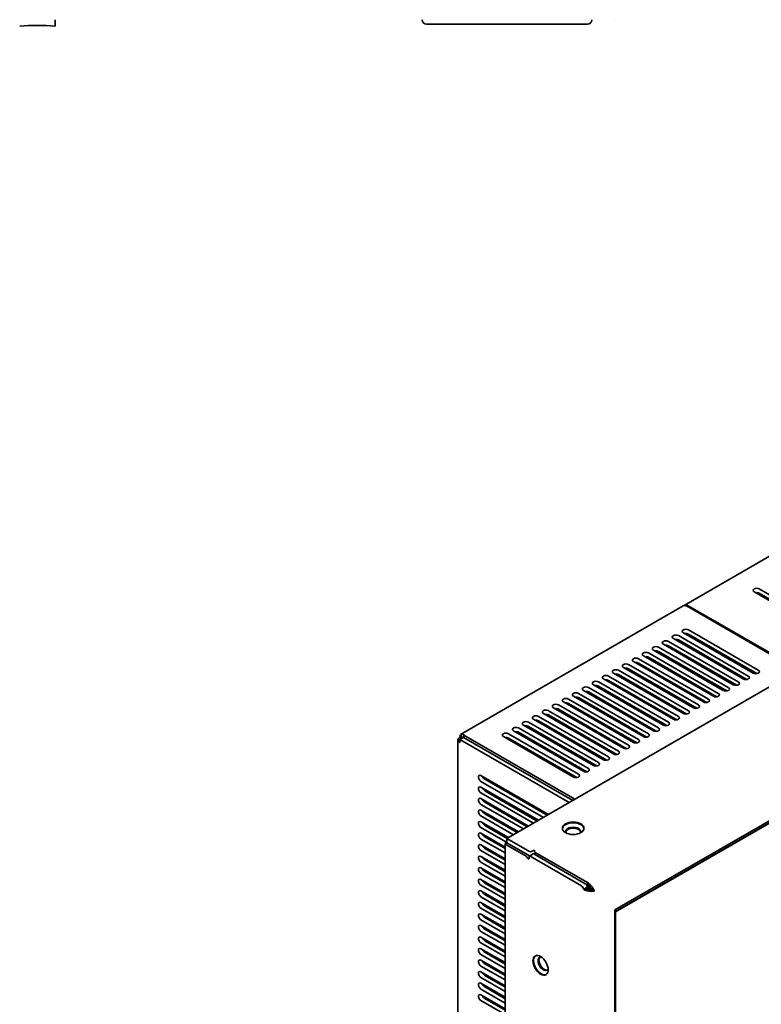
# Model space of a CAD drawing. Header units: millimetres. Extents: x 0 to 2100, y 0 to 1485.
# Tile 6 of 14: x 684 to 947, y 361 to 709. Entities that reach past the tile are written whole.
import ezdxf

# ---------------------------------------------------------------- set-up
doc = ezdxf.new("R2010")
doc.units = ezdxf.units.MM
doc.header["$LTSCALE"] = 5
doc.layers.add('Sichtbare Kanten(ISO)', color=7, linetype='Continuous', lineweight=35)

msp = doc.modelspace()

# ---------------------------------------------------------------- linework, layer by layer
at = {"layer": 'Sichtbare Kanten(ISO)'}
for p, q in [((696.88, 709.46), (696.88, 707.16)), ((826.78, 709.36), (826.78, 709.46)), ((828.28, 707.86), (831.78, 707.86)), ((881.78, 707.86), (831.78, 707.86)), ((881.78, 707.86), (885.28, 707.86)), ((886.78, 709.36), (886.78, 709.46)), ((895.03, 709.46), (895.08, 709.46)), ((856.75, 419.83), (1300.1, 675.8)), ((1194.7, 661.18), (919.49, 502.29)), ((1321.18, 640.67), (894.89, 394.55)), ((895.11, 393.96), (1315.13, 636.46)), ((1315.22, 636.41), (895.2, 393.91)), ((944.25, 507.09), (969, 492.81)), ((970.77, 493.83), (946.02, 508.11)), ((946.02, 506.58), (970.21, 492.62)), ((919.14, 502.09), (840.33, 456.58)), ((919.49, 502.29), (919.14, 502.09)), ((920.45, 501.96), (959.72, 479.28)), ((960.07, 479.49), (920.8, 502.16)), ((942.13, 477.29), (917.38, 491.58)), ((919.15, 492.6), (943.9, 478.31)), ((945.67, 479.33), (920.92, 493.62)), ((920.92, 492.09), (945.11, 478.13)), ((912.08, 488.52), (936.83, 474.23)), ((938.59, 475.25), (913.85, 489.54)), ((913.85, 488.01), (938.03, 474.04)), ((915.61, 490.56), (940.36, 476.27)), ((917.38, 490.05), (941.57, 476.08)), ((905.01, 484.44), (929.76, 470.15)), ((931.52, 471.17), (906.78, 485.46)), ((908.54, 486.48), (933.29, 472.19)), ((935.06, 473.21), (910.31, 487.5)), ((910.31, 485.97), (934.5, 472)), ((910.4, 485.92), (910.4, 485.41)), ((910.75, 485.71), (910.75, 485.2)), ((933.73, 484.69), (933.73, 484.18)), ((934.18, 484.44), (934.18, 483.93)), ((924.45, 467.09), (899.7, 481.37)), ((901.47, 482.4), (926.22, 468.11)), ((927.99, 469.13), (903.24, 483.42)), ((903.24, 481.88), (927.43, 467.92)), ((906.78, 483.93), (930.96, 469.96)), ((910.4, 481.83), (910.4, 481.32)), ((910.75, 481.63), (910.75, 481.12)), ((935.5, 483.16), (935.5, 483.67)), ((937.27, 482.65), (937.27, 482.14)), ((937.71, 482.4), (937.71, 481.88)), ((939.04, 481.12), (939.04, 481.63)), ((917.38, 463), (892.63, 477.29)), ((894.4, 478.31), (919.15, 464.02)), ((920.92, 465.04), (896.17, 479.33)), ((896.17, 477.8), (920.36, 463.84)), ((897.94, 480.35), (922.69, 466.07)), ((899.7, 479.84), (923.89, 465.88)), ((910.4, 477.75), (910.4, 477.24)), ((910.75, 477.55), (910.75, 477.04)), ((933.73, 480.61), (933.73, 480.1)), ((934.18, 480.35), (934.18, 479.84)), ((935.5, 479.08), (935.5, 479.59)), ((937.27, 478.57), (937.27, 478.06)), ((937.71, 478.31), (937.71, 477.8)), ((939.04, 477.04), (939.04, 477.55)), ((940.8, 480.61), (940.8, 480.1)), ((941.25, 480.35), (941.25, 479.84)), ((942.57, 479.08), (942.57, 479.59)), ((944.34, 478.57), (944.34, 478.15)), ((944.78, 478.31), (944.78, 478.1)), ((887.33, 474.23), (912.08, 459.94)), ((913.85, 460.96), (889.1, 475.25)), ((889.1, 473.72), (913.29, 459.75)), ((890.87, 476.27), (915.61, 461.98)), ((892.63, 475.76), (916.82, 461.8)), ((910.4, 473.67), (910.4, 473.16)), ((933.73, 476.53), (933.73, 476.02)), ((934.18, 476.27), (934.18, 475.76)), ((935.5, 475), (935.5, 475.51)), ((937.27, 474.49), (937.27, 474.07)), ((937.71, 474.23), (937.71, 474.02)), ((940.8, 476.53), (940.8, 476.11)), ((941.25, 476.27), (941.25, 476.06)), ((906.78, 456.88), (882.03, 471.17)), ((883.79, 472.19), (908.54, 457.9)), ((910.31, 458.92), (885.56, 473.21)), ((885.56, 471.68), (909.75, 457.71)), ((910.75, 473.46), (910.75, 472.95)), ((933.73, 472.44), (933.73, 472.02)), ((934.18, 472.19), (934.18, 471.98)), ((899.7, 452.8), (874.96, 467.09)), ((876.72, 468.11), (901.47, 453.82)), ((903.24, 454.84), (878.49, 469.13)), ((878.49, 467.6), (902.68, 453.63)), ((880.26, 470.15), (905.01, 455.86)), ((882.03, 469.64), (906.21, 455.67)), ((910.4, 469.59), (910.4, 469.08)), ((910.75, 469.38), (910.75, 468.87)), ((869.65, 464.02), (894.4, 449.74)), ((896.17, 450.76), (871.42, 465.04)), ((871.42, 463.51), (895.61, 449.55)), ((873.19, 466.07), (897.94, 451.78)), ((874.96, 465.55), (899.14, 451.59)), ((910.4, 465.5), (910.4, 464.99)), ((910.75, 465.3), (910.75, 464.79)), ((862.58, 459.94), (887.33, 445.65)), ((889.1, 446.67), (864.35, 460.96)), ((866.12, 461.98), (890.87, 447.69)), ((892.63, 448.71), (867.88, 463)), ((867.88, 461.47), (892.07, 447.51)), ((910.4, 461.42), (910.4, 460.91)), ((910.75, 461.22), (910.75, 460.71)), ((840.33, 456.58), (841.04, 455.34)), ((841.47, 456.36), (841.64, 456.45)), ((841.47, 456.36), (880.74, 433.69)), ((841.47, 455.54), (841.47, 456.36)), ((882.03, 442.59), (857.28, 456.88)), ((859.05, 457.9), (883.79, 443.61)), ((885.56, 444.63), (860.81, 458.92)), ((860.81, 457.39), (885, 443.42)), ((864.35, 459.43), (888.54, 445.47)), ((839.33, 454.87), (839.33, 187.95)), ((840.22, 454.87), (839.33, 454.87)), ((840.1, 455.57), (840.77, 455.19)), ((840.1, 454.8), (841.43, 455.57)), ((878.71, 432.51), (840.1, 454.8)), ((840.1, 453.8), (840.1, 454.8)), ((841.43, 455.57), (880.04, 433.28)), ((855.51, 455.86), (880.26, 441.57)), ((857.28, 455.35), (881.47, 441.38)), ((871.42, 428.3), (847.55, 442.08)), ((847.55, 440.04), (869.65, 427.28)), ((870.98, 428.05), (848.88, 440.8)), ((867.88, 426.26), (847.55, 438)), ((847.55, 435.96), (866.12, 425.24)), ((867.44, 426.01), (848.88, 436.72)), ((864.35, 424.22), (847.55, 433.92)), ((847.55, 431.87), (862.58, 423.2)), ((863.91, 423.96), (848.88, 432.64)), ((860.81, 422.18), (847.55, 429.83)), ((860.37, 421.92), (848.88, 428.56)), ((847.55, 427.79), (859.05, 421.16)), ((857.28, 420.14), (847.55, 425.75)), ((847.55, 423.71), (856.38, 418.61)), ((856.08, 416.74), (847.55, 421.67)), ((856.84, 419.88), (848.88, 424.47)), ((847.55, 419.63), (856.08, 414.7)), ((856.08, 416.23), (848.88, 420.39)), ((856.79, 418.27), (856.08, 417.87)), ((856.2, 418.25), (856.75, 418.25)), ((856.2, 417.93), (856.2, 418.25)), ((856.75, 418.55), (856.4, 418.63)), ((864.7, 415.24), (856.75, 419.83)), ((856.75, 419.83), (856.75, 418.3)), ((856.75, 418.3), (864.7, 413.71)), ((856.08, 412.66), (847.55, 417.59)), ((847.55, 415.54), (856.08, 410.62)), ((856.08, 412.15), (848.88, 416.31)), ((856.08, 417.87), (863.56, 413.55)), ((856.08, 103.62), (856.08, 417.87)), ((865.85, 415.49), (865.41, 415.24)), ((866.63, 415.06), (866.63, 414.13)), ((885.21, 404.22), (866.77, 414.86)), ((856.08, 408.58), (847.55, 413.5)), ((847.55, 411.46), (856.08, 406.54)), ((856.08, 408.07), (848.88, 412.23)), ((864.57, 412.87), (864.57, 413.38)), ((866, 414.37), (864.67, 413.6)), ((864.92, 413.58), (883.13, 403.07)), ((884.46, 403.83), (866.25, 414.35)), ((856.08, 404.5), (847.55, 409.42)), ((856.08, 403.99), (848.88, 408.15)), ((847.55, 407.38), (856.08, 402.46)), ((856.08, 400.41), (847.55, 405.34)), ((856.08, 399.9), (848.88, 404.06)), ((885.21, 404.22), (885.21, 402.68)), ((847.55, 403.3), (856.08, 398.37)), ((856.08, 396.33), (847.55, 401.26)), ((885.16, 402.61), (883.84, 401.84)), ((884.69, 401.47), (885.16, 402.61)), ((885.41, 402.47), (884.69, 401.47)), ((884.69, 401.47), (885.69, 402.3)), ((885.16, 402.71), (885.21, 402.68)), ((885.96, 403.67), (885.21, 402.68)), ((885.96, 403.67), (885.45, 402.54)), ((885.69, 402.3), (885.69, 401.22)), ((885.69, 401.22), (885.98, 402.14)), ((885.96, 403.67), (885.74, 402.38)), ((886.68, 402.92), (885.74, 402.38)), ((885.74, 402.38), (887.25, 402.09)), ((885.98, 402.14), (886.7, 401.14)), ((887.25, 402.09), (886.03, 402.21)), ((886.7, 401.14), (886.22, 402)), ((887.55, 401.23), (886.22, 402)), ((887.25, 402.09), (886.27, 402.07)), ((886.27, 402.07), (887.59, 401.31)), ((847.55, 399.21), (856.08, 394.29)), ((856.08, 392.25), (847.55, 397.17)), ((856.08, 395.82), (848.88, 399.98)), ((847.55, 395.13), (856.08, 390.21)), ((856.08, 391.74), (848.88, 395.9)), ((894.89, 394.55), (894.89, 113.57)), ((895.11, 121.15), (895.11, 393.96)), ((895.11, 393.96), (895.2, 393.91)), ((895.2, 393.91), (895.2, 121.1)), ((856.08, 388.17), (847.55, 393.09)), ((847.55, 391.05), (856.08, 386.13)), ((856.08, 387.66), (848.88, 391.82)), ((856.08, 384.08), (847.55, 389.01)), ((847.55, 386.97), (856.08, 382.04)), ((856.08, 383.57), (848.88, 387.73)), ((856.08, 380), (847.55, 384.93)), ((856.08, 379.49), (848.88, 383.65)), ((847.55, 382.88), (856.08, 377.96)), ((856.08, 375.92), (847.55, 380.84)), ((847.55, 378.8), (856.08, 373.88)), ((856.08, 371.84), (847.55, 376.76)), ((856.08, 375.41), (848.88, 379.57)), ((847.55, 374.72), (856.08, 369.8)), ((856.08, 367.75), (847.55, 372.68)), ((856.08, 371.33), (848.88, 375.49)), ((847.55, 370.64), (856.08, 365.71)), ((856.08, 367.24), (848.88, 371.4)), ((856.08, 363.67), (847.55, 368.6)), ((847.55, 366.55), (856.08, 361.63)), ((856.08, 363.16), (848.88, 367.32)), ((856.08, 359.59), (847.55, 364.51)), ((847.55, 362.47), (856.08, 357.55)), ((856.08, 359.08), (848.88, 363.24))]:
    msp.add_line(p, q, dxfattribs=at)
for centre, radius, start, end in [((690.63, 642.2), 65.25, 84.5038, 95.4962), ((828.28, 709.36), 1.5, 180, 269.9999), ((885.28, 709.36), 1.5, 270.0001, 0)]:
    msp.add_arc(centre, radius, start, end, dxfattribs=at)
for centre, major_axis, ratio, start_param, end_param in [((945.14, 507.6), (-1.25, 0), 0.57735, 3.926991, 7.068583), ((945.14, 506.07), (1.25, 0), 0.57735, 0.785398, 1.832596), ((920.45, 499.81), (-1.31, 2.27), 0.57735, 5.497787, 6.283185), ((920.8, 500.02), (-1.31, 2.27), 0.57735, 5.497787, 6.283185), ((916.5, 491.07), (-1.25, 0), 0.57735, 3.926991, 7.068583), ((920.03, 493.11), (-1.25, 0), 0.57735, 3.926991, 7.068583), ((920.03, 491.58), (1.25, 0), 0.57735, 0.785398, 1.832596), ((909.43, 486.99), (-1.25, 0), 0.57735, 3.926991, 7.068583), ((912.96, 489.03), (-1.25, 0), 0.57735, 3.926991, 7.068583), ((912.96, 487.5), (1.25, 0), 0.57735, 0.785398, 1.832596), ((916.5, 489.54), (1.25, 0), 0.57735, 0.785398, 1.832596), ((905.89, 484.95), (-1.25, 0), 0.57735, 3.926991, 7.068583), ((905.89, 483.42), (1.25, 0), 0.57735, 0.785398, 1.832596), ((909.43, 485.46), (1.25, 0), 0.57735, 0.785398, 1.832596), ((921.36, 483.88), (-1.91, -3.3), 0.57735, 4.758773, 4.875397), ((921.36, 483.88), (-1.91, -3.3), 0.57735, 3.634448, 3.841245), ((920.03, 484.64), (-2.53, -4.38), 0.57735, 2.18482, 2.296228), ((921.18, 483.98), (-1.91, -3.3), 0.57735, 2.441941, 2.648737), ((920.3, 484.49), (2.53, 4.38), 0.57735, 5.326413, 5.36516), ((921.36, 483.88), (1.91, 3.3), 0.57735, 5.583533, 5.79033), ((898.82, 480.86), (-1.25, 0), 0.57735, 3.926991, 7.068583), ((902.36, 482.91), (-1.25, 0), 0.57735, 3.926991, 7.068583), ((902.36, 481.37), (1.25, 0), 0.57735, 0.785398, 1.832596), ((921.36, 483.88), (-1.91, -3.3), 0.57735, 6.053424, 6.512946), ((920.03, 484.64), (-2.53, -4.38), 0.57735, 1.448274, 1.53587), ((920.3, 484.49), (2.53, 4.38), 0.57735, 4.589867, 4.677463), ((921.18, 483.98), (-1.91, -3.3), 0.57735, 1.407789, 1.524412), ((921.36, 483.88), (1.91, 3.3), 0.57735, 4.549381, 4.666005), ((891.75, 476.78), (-1.25, 0), 0.57735, 3.926991, 7.068583), ((895.28, 478.82), (-1.25, 0), 0.57735, 3.926991, 7.068583), ((895.28, 477.29), (1.25, 0), 0.57735, 0.785398, 1.832596), ((898.82, 479.33), (1.25, 0), 0.57735, 0.785398, 1.832596), ((921.18, 483.98), (-1.91, -3.3), 0.57735, 0.046384, 0.229761), ((941.25, 476.78), (1.25, 0), 0.57735, 3.926991, 7.068583), ((944.78, 478.82), (1.25, 0), 0.57735, 3.926991, 7.068583), ((888.21, 474.74), (-1.25, 0), 0.57735, 3.926991, 7.068583), ((888.21, 473.21), (1.25, 0), 0.57735, 0.785398, 1.832596), ((891.75, 475.25), (1.25, 0), 0.57735, 0.785398, 1.832596), ((905.27, 474.59), (-1.37, -2.38), 0.57735, 4.014209, 4.209318), ((903.95, 475.35), (-1.37, -2.38), 0.57735, 2.073867, 2.268976), ((905.27, 474.59), (1.37, 2.38), 0.57735, 5.21546, 5.410569), ((937.71, 474.74), (1.25, 0), 0.57735, 3.926991, 7.068583), ((881.14, 470.66), (-1.25, 0), 0.57735, 3.926991, 7.068583), ((884.68, 472.7), (-1.25, 0), 0.57735, 3.926991, 7.068583), ((884.68, 471.17), (1.25, 0), 0.57735, 0.785398, 1.832596), ((905.27, 474.59), (-1.37, -2.38), 0.57735, 5.410569, 5.645592), ((903.95, 475.35), (-1.37, -2.38), 0.57735, 0.637594, 0.872617), ((905.27, 474.59), (1.37, 2.38), 0.57735, 3.779186, 4.014209), ((930.64, 470.66), (1.25, 0), 0.57735, 3.926991, 7.068583), ((934.18, 472.7), (1.25, 0), 0.57735, 3.926991, 7.068583), ((874.07, 466.58), (-1.25, 0), 0.57735, 3.926991, 7.068583), ((877.61, 468.62), (-1.25, 0), 0.57735, 3.926991, 7.068583), ((877.61, 467.09), (1.25, 0), 0.57735, 0.785398, 1.832596), ((881.14, 469.13), (1.25, 0), 0.57735, 0.785398, 1.832596), ((921.36, 467.55), (-1.31, -2.27), 0.57735, 4.779784, 4.950331), ((921.05, 467.72), (-1.31, -2.27), 0.57735, 1.332854, 1.503401), ((923.57, 466.58), (1.25, 0), 0.57735, 3.926991, 7.068583), ((927.1, 468.62), (1.25, 0), 0.57735, 3.926991, 7.068583), ((867, 462.49), (-1.25, 0), 0.57735, 3.926991, 7.068583), ((870.54, 464.53), (-1.25, 0), 0.57735, 3.926991, 7.068583), ((870.54, 463), (1.25, 0), 0.57735, 0.785398, 1.832596), ((874.07, 465.04), (1.25, 0), 0.57735, 0.785398, 1.832596), ((920.03, 464.53), (1.25, 0), 0.57735, 3.926991, 7.068583), ((921.36, 467.55), (1.31, 2.27), 0.57735, 4.474447, 4.644994), ((863.46, 460.45), (-1.25, 0), 0.57735, 3.926991, 7.068583), ((867, 460.96), (1.25, 0), 0.57735, 0.785398, 1.832596), ((879.46, 459.69), (-1.28, -2.22), 0.57735, 4.991961, 5.177374), ((879.46, 459.69), (1.28, 2.22), 0.57735, 5.910386, 6.655985), ((912.96, 460.45), (1.25, 0), 0.57735, 3.926991, 7.068583), ((916.5, 462.49), (1.25, 0), 0.57735, 3.926991, 7.068583), ((841.96, 454.5), (-1.31, 2.27), 0.57735, 0.246978, 0.785398), ((841.64, 454.31), (-1.31, 2.27), 0.57735, 5.497787, 6.283185), ((856.39, 456.37), (-1.25, 0), 0.57735, 3.926991, 7.068583), ((859.93, 458.41), (-1.25, 0), 0.57735, 3.926991, 7.068583), ((859.93, 456.88), (1.25, 0), 0.57735, 0.785398, 1.832596), ((863.46, 458.92), (1.25, 0), 0.57735, 0.785398, 1.832596), ((878.14, 460.45), (-1.28, -2.22), 0.57735, 1.105812, 1.291225), ((879.46, 459.69), (1.28, 2.22), 0.57735, 4.247404, 4.432817), ((905.89, 456.37), (1.25, 0), 0.57735, 3.926991, 7.068583), ((909.43, 458.41), (1.25, 0), 0.57735, 3.926991, 7.068583), ((841.96, 454.87), (-2.62, 0), 0.57735, 0, 0.785398), ((841.96, 454.5), (-2.62, 0), 0.57735, 5.497787, 6.036207), ((856.39, 454.84), (1.25, 0), 0.57735, 0.785398, 1.832596), ((898.82, 452.29), (1.25, 0), 0.57735, 3.926991, 7.068583), ((902.36, 454.33), (1.25, 0), 0.57735, 3.926991, 7.068583), ((895.28, 450.25), (1.25, 0), 0.57735, 3.926991, 7.068583), ((888.21, 446.16), (1.25, 0), 0.57735, 3.926991, 7.068583), ((891.75, 448.2), (1.25, 0), 0.57735, 3.926991, 7.068583), ((847.55, 441.06), (-0.63, 1.08), 0.57735, 5.497787, 8.63938), ((881.14, 442.08), (1.25, 0), 0.57735, 3.926991, 7.068583), ((884.68, 444.12), (1.25, 0), 0.57735, 3.926991, 7.068583), ((848.88, 441.83), (-0.63, 1.08), 0.57735, 1.308997, 2.356194), ((847.55, 436.98), (-0.63, 1.08), 0.57735, 5.497787, 8.63938), ((848.88, 437.74), (-0.63, 1.08), 0.57735, 1.308997, 2.356194), ((847.55, 432.9), (-0.63, 1.08), 0.57735, 5.497787, 8.63938), ((848.88, 433.66), (-0.63, 1.08), 0.57735, 1.308997, 2.356194), ((847.55, 428.81), (-0.63, 1.08), 0.57735, 5.497787, 8.63938), ((848.88, 429.58), (-0.63, 1.08), 0.57735, 1.308997, 2.356194), ((847.55, 424.73), (-0.63, 1.08), 0.57735, 5.497787, 8.63938), ((848.88, 425.5), (-0.63, 1.08), 0.57735, 1.308997, 2.356194), ((880.17, 423.2), (-3.81, 0), 0.57735, 3.199585, 6.225193), ((847.55, 420.65), (-0.63, 1.08), 0.57735, 5.497787, 8.63938), ((880.17, 422.28), (2.69, 0), 0.57735, 5.98792, 9.720043), ((880.17, 421.92), (-2.69, 0), 0.57735, 3.256959, 6.167819), ((848.88, 421.41), (-0.63, 1.08), 0.57735, 1.308997, 2.356194), ((858.82, 418.25), (-2.62, 0), 0.379581, 5.890486, 6.283185), ((858.82, 418.25), (-2.62, 0), 0.445205, 0, 0.236203), ((858.82, 418.05), (-2.62, 0.27), 0.35854, 5.662062, 5.927249), ((847.55, 416.57), (-0.63, 1.08), 0.57735, 5.497787, 8.63938), ((848.88, 417.33), (-0.63, 1.08), 0.57735, 1.308997, 2.356194), ((865.06, 415.44), (0.5, 0), 0.57735, 3.926991, 5.497787), ((866.2, 415.29), (0.5, 0), 0.57735, 5.882184, 8.63938), ((867.13, 415.06), (-0.5, 0), 0.57735, 5.882184, 7.068583), ((847.55, 412.48), (-0.63, 1.08), 0.57735, 5.497787, 8.63938), ((848.88, 413.25), (-0.63, 1.08), 0.57735, 1.308997, 2.356194), ((863.56, 413.14), (-0.25, 0.433), 0.57735, 4.311388, 5.497787), ((864.22, 413.07), (0.25, -0.433), 0.57735, 4.311388, 7.068583), ((864.92, 413.17), (-0.25, 0.433), 0.57735, 5.497787, 7.068583), ((865.06, 413.91), (-0.5, 0), 0.57735, 0.785398, 0.997778), ((866.25, 413.94), (-0.25, 0.433), 0.57735, 5.497787, 6.283185), ((847.55, 408.4), (-0.63, 1.08), 0.57735, 5.497787, 8.63938), ((848.88, 409.17), (-0.63, 1.08), 0.57735, 1.308997, 2.356194), ((847.55, 404.32), (-0.63, 1.08), 0.57735, 5.497787, 8.63938), ((848.88, 405.08), (-0.63, 1.08), 0.57735, 1.308997, 2.356194), ((885.21, 402.07), (-1.43, 2.2), 0.609119, 5.07329, 5.46599), ((847.55, 400.24), (-0.63, 1.08), 0.57735, 5.497787, 8.63938), ((848.88, 401), (-0.63, 1.08), 0.57735, 1.308997, 2.356194), ((883.13, 402.25), (-0.5, 0.866), 0.57735, 3.926991, 5.497787), ((885.69, 402.91), (-2.62, 0.14), 0.609119, 0.817196, 1.209895), ((884.46, 403.02), (0.5, -0.866), 0.57735, 0.785398, 2.356194), ((885.69, 402.74), (-2.61, 0.51), 0.562792, 1.287821, 1.68052), ((885.69, 402.87), (-0.741, 0.184), 0.616583, 0.936973, 1.329672), ((885.25, 402.1), (-0.53, 0.55), 0.616583, 4.953514, 5.346213), ((885.69, 402.87), (0.689, -0.517), 0.57113, 4.724751, 5.11745), ((885.25, 402.1), (0.793, -0.338), 0.57113, 1.165735, 1.558434), ((885.69, 402.74), (-0.715, 0.625), 0.359777, 1.875343, 2.268042), ((885.69, 402.54), (-2.61, 0.63), 0.480529, 1.685973, 2.078672), ((885.54, 402.26), (0.812, -0.388), 0.217177, 1.03019, 1.422889), ((885.36, 402.16), (1.75, -2), 0.562792, 1.461072, 1.853771), ((885.69, 402.54), (0.744, -0.587), 0.166053, 5.23537, 5.628069), ((885.54, 402.26), (-0.88, 0.351), 0.166053, 3.796709, 4.189408), ((886.25, 402.03), (0.0221, 0.0383), 0.57735, 3.141593, 6.283185), ((885.36, 402.16), (1.95, -1.87), 0.546151, 1.021631, 1.41433), ((885.69, 402.3), (-2.62, 0.52), 0.399383, 2.042204, 2.434903), ((885.74, 402.38), (-1.76, 2.01), 0.399383, 3.848282, 4.240981), ((887.57, 401.27), (-0.0221, -0.0383), 0.57735, 0, 3.141593), ((847.55, 396.15), (-0.63, 1.08), 0.57735, 5.497787, 8.63938), ((848.88, 396.92), (-0.63, 1.08), 0.57735, 1.308997, 2.356194), ((847.55, 392.07), (-0.63, 1.08), 0.57735, 5.497787, 8.63938), ((848.88, 392.84), (-0.63, 1.08), 0.57735, 1.308997, 2.356194), ((847.55, 387.99), (-0.63, 1.08), 0.57735, 5.497787, 8.63938), ((848.88, 388.75), (-0.63, 1.08), 0.57735, 1.308997, 2.356194), ((847.55, 383.91), (-0.63, 1.08), 0.57735, 5.497787, 8.63938), ((848.88, 384.67), (-0.63, 1.08), 0.57735, 1.308997, 2.356194), ((847.55, 379.82), (-0.63, 1.08), 0.57735, 5.497787, 8.63938), ((848.88, 380.59), (-0.63, 1.08), 0.57735, 1.308997, 2.356194), ((847.55, 375.74), (-0.63, 1.08), 0.57735, 5.497787, 8.63938), ((848.88, 376.51), (-0.63, 1.08), 0.57735, 1.308997, 2.356194), ((868.86, 375.08), (1.91, -3.3), 0.57735, 3.199585, 6.225193), ((869.65, 375.54), (-1.34, 2.33), 0.57735, 5.98792, 9.720043), ((869.96, 375.71), (1.34, -2.33), 0.57735, 3.256959, 6.167819), ((847.55, 371.66), (-0.63, 1.08), 0.57735, 5.497787, 8.63938), ((848.88, 372.42), (-0.63, 1.08), 0.57735, 1.308997, 2.356194), ((847.55, 367.58), (-0.63, 1.08), 0.57735, 5.497787, 8.63938), ((848.88, 368.34), (-0.63, 1.08), 0.57735, 1.308997, 2.356194), ((847.55, 363.49), (-0.63, 1.08), 0.57735, 5.497787, 8.63938), ((848.88, 364.26), (-0.63, 1.08), 0.57735, 1.308997, 2.356194)]:
    msp.add_ellipse(centre, major_axis=major_axis, ratio=ratio, start_param=start_param, end_param=end_param, dxfattribs=at)
for centre, major_axis in [((880.17, 423.45), (-3.81, 0)), ((868.64, 374.95), (-1.91, 3.3))]:
    msp.add_ellipse(centre, major_axis=major_axis, ratio=0.57735, dxfattribs=at)

doc.saveas('drawing.dxf')
